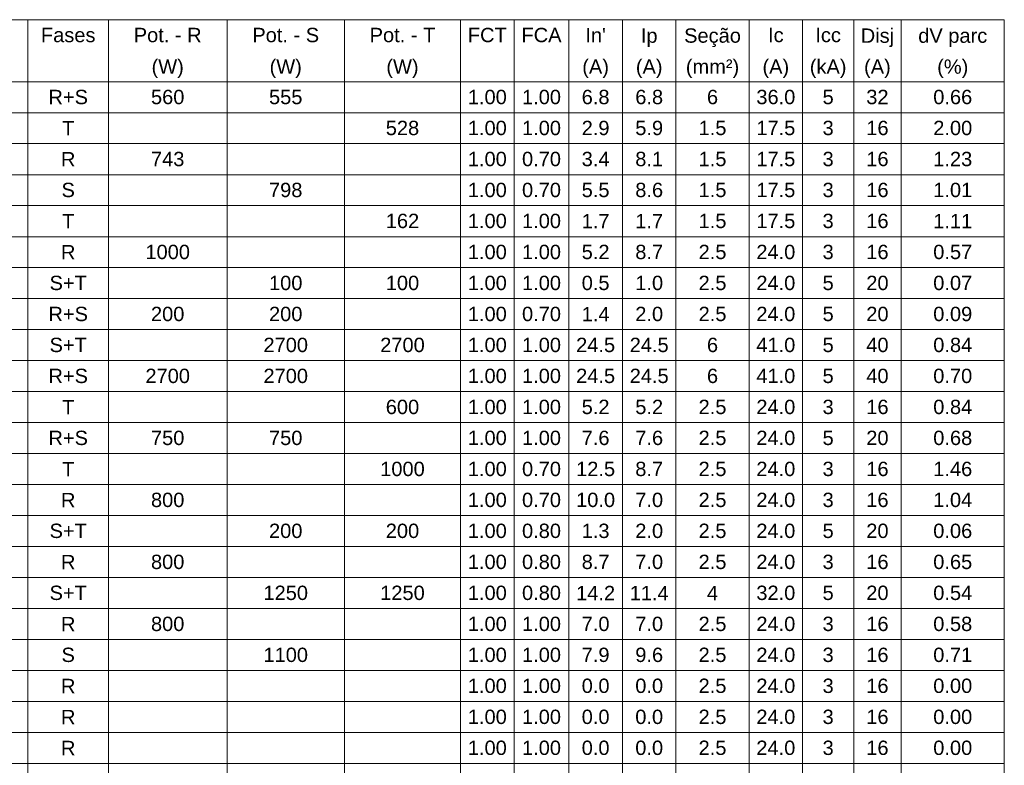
# Model space of a CAD drawing. Extents: x 5066 to 9756, y -2696 to -1109.
# Tile 22 of 208: x 9422 to 9435, y -2674 to -2664. Entities that reach past the tile are written whole.
import ezdxf

# ---------------------------------------------------------------- set-up
doc = ezdxf.new("R2010")
doc.units = 0
doc.header["$MEASUREMENT"] = 0
doc.linetypes.add('NULL', pattern=[0])
doc.layers.add('DI-Tabelas', color=7, linetype='CONTINUOUS', lineweight=13)
doc.styles.add('Arial', font='arial.ttf')

msp = doc.modelspace()

# ---------------------------------------------------------------- linework, layer by layer
at = {"layer": 'DI-Tabelas'}
for p, q in [((9434.976, -2663.669), (9401.159, -2663.669)), ((9422.04, -2663.669), (9422.04, -2664.079)), ((9423.105, -2663.669), (9423.105, -2664.079)), ((9424.677, -2663.669), (9424.677, -2664.079)), ((9426.233, -2663.669), (9426.233, -2664.079)), ((9427.772, -2663.669), (9427.772, -2664.079)), ((9428.481, -2663.669), (9428.481, -2664.079)), ((9429.207, -2663.669), (9429.207, -2664.079)), ((9429.916, -2663.669), (9429.916, -2664.079)), ((9430.626, -2663.669), (9430.626, -2664.079)), ((9431.595, -2663.669), (9431.595, -2664.079)), ((9432.304, -2663.669), (9432.304, -2664.079)), ((9432.981, -2663.669), (9432.981, -2664.079)), ((9433.609, -2663.669), (9433.609, -2664.079)), ((9434.976, -2663.669), (9434.976, -2664.079)), ((9422.04, -2664.079), (9422.04, -2664.49)), ((9423.105, -2664.079), (9423.105, -2664.49)), ((9424.677, -2664.079), (9424.677, -2664.49)), ((9426.233, -2664.079), (9426.233, -2664.49)), ((9427.772, -2664.079), (9427.772, -2664.49)), ((9428.481, -2664.079), (9428.481, -2664.49)), ((9429.207, -2664.079), (9429.207, -2664.49)), ((9429.916, -2664.079), (9429.916, -2664.49)), ((9430.626, -2664.079), (9430.626, -2664.49)), ((9431.595, -2664.079), (9431.595, -2664.49)), ((9432.304, -2664.079), (9432.304, -2664.49)), ((9432.981, -2664.079), (9432.981, -2664.49)), ((9433.609, -2664.079), (9433.609, -2664.49)), ((9434.976, -2664.079), (9434.976, -2664.49)), ((9422.04, -2664.49), (9420.446, -2664.49)), ((9420.446, -2664.49), (9422.04, -2664.49)), ((9423.105, -2664.49), (9422.04, -2664.49)), ((9422.04, -2664.49), (9422.04, -2664.9)), ((9422.04, -2664.49), (9423.105, -2664.49)), ((9424.677, -2664.49), (9423.105, -2664.49)), ((9423.105, -2664.49), (9423.105, -2664.9)), ((9423.105, -2664.49), (9424.677, -2664.49)), ((9426.233, -2664.49), (9424.677, -2664.49)), ((9424.677, -2664.49), (9424.677, -2664.9)), ((9424.677, -2664.49), (9426.233, -2664.49)), ((9427.772, -2664.49), (9426.233, -2664.49)), ((9426.233, -2664.49), (9426.233, -2664.9)), ((9426.233, -2664.49), (9427.772, -2664.49)), ((9428.481, -2664.49), (9427.772, -2664.49)), ((9427.772, -2664.49), (9427.772, -2664.9)), ((9427.772, -2664.49), (9428.481, -2664.49)), ((9429.207, -2664.49), (9428.481, -2664.49)), ((9428.481, -2664.49), (9428.481, -2664.9)), ((9428.481, -2664.49), (9429.207, -2664.49)), ((9429.916, -2664.49), (9429.207, -2664.49)), ((9429.207, -2664.49), (9429.207, -2664.9)), ((9429.207, -2664.49), (9429.916, -2664.49)), ((9430.626, -2664.49), (9429.916, -2664.49)), ((9429.916, -2664.49), (9429.916, -2664.9)), ((9429.916, -2664.49), (9430.626, -2664.49)), ((9431.595, -2664.49), (9430.626, -2664.49)), ((9430.626, -2664.49), (9430.626, -2664.9)), ((9430.626, -2664.49), (9431.595, -2664.49)), ((9432.304, -2664.49), (9431.595, -2664.49)), ((9431.595, -2664.49), (9431.595, -2664.9)), ((9431.595, -2664.49), (9432.304, -2664.49)), ((9432.981, -2664.49), (9432.304, -2664.49)), ((9432.304, -2664.49), (9432.304, -2664.9)), ((9432.304, -2664.49), (9432.981, -2664.49)), ((9433.609, -2664.49), (9432.981, -2664.49)), ((9432.981, -2664.49), (9432.981, -2664.9)), ((9432.981, -2664.49), (9433.609, -2664.49)), ((9434.976, -2664.49), (9433.609, -2664.49)), ((9433.609, -2664.49), (9433.609, -2664.9)), ((9433.609, -2664.49), (9434.976, -2664.49)), ((9434.976, -2664.49), (9434.976, -2664.9)), ((9422.04, -2664.9), (9420.446, -2664.9)), ((9423.105, -2664.9), (9422.04, -2664.9)), ((9422.04, -2664.9), (9422.04, -2665.31)), ((9424.677, -2664.9), (9423.105, -2664.9)), ((9423.105, -2664.9), (9423.105, -2665.31)), ((9426.233, -2664.9), (9424.677, -2664.9)), ((9424.677, -2664.9), (9424.677, -2665.31)), ((9427.772, -2664.9), (9426.233, -2664.9)), ((9426.233, -2664.9), (9426.233, -2665.31)), ((9428.481, -2664.9), (9427.772, -2664.9)), ((9427.772, -2664.9), (9427.772, -2665.31)), ((9429.207, -2664.9), (9428.481, -2664.9)), ((9428.481, -2664.9), (9428.481, -2665.31)), ((9429.916, -2664.9), (9429.207, -2664.9)), ((9429.207, -2664.9), (9429.207, -2665.31)), ((9430.626, -2664.9), (9429.916, -2664.9)), ((9429.916, -2664.9), (9429.916, -2665.31)), ((9431.595, -2664.9), (9430.626, -2664.9)), ((9430.626, -2664.9), (9430.626, -2665.31)), ((9432.304, -2664.9), (9431.595, -2664.9)), ((9431.595, -2664.9), (9431.595, -2665.31)), ((9432.981, -2664.9), (9432.304, -2664.9)), ((9432.304, -2664.9), (9432.304, -2665.31)), ((9433.609, -2664.9), (9432.981, -2664.9)), ((9432.981, -2664.9), (9432.981, -2665.31)), ((9434.976, -2664.9), (9433.609, -2664.9)), ((9433.609, -2664.9), (9433.609, -2665.31)), ((9434.976, -2664.9), (9434.976, -2665.31)), ((9422.04, -2665.31), (9420.446, -2665.31)), ((9423.105, -2665.31), (9422.04, -2665.31)), ((9422.04, -2665.31), (9422.04, -2665.721)), ((9424.677, -2665.31), (9423.105, -2665.31)), ((9423.105, -2665.31), (9423.105, -2665.721)), ((9426.233, -2665.31), (9424.677, -2665.31)), ((9424.677, -2665.31), (9424.677, -2665.721)), ((9427.772, -2665.31), (9426.233, -2665.31)), ((9426.233, -2665.31), (9426.233, -2665.721)), ((9428.481, -2665.31), (9427.772, -2665.31)), ((9427.772, -2665.31), (9427.772, -2665.721)), ((9429.207, -2665.31), (9428.481, -2665.31)), ((9428.481, -2665.31), (9428.481, -2665.721)), ((9429.916, -2665.31), (9429.207, -2665.31)), ((9429.207, -2665.31), (9429.207, -2665.721)), ((9430.626, -2665.31), (9429.916, -2665.31)), ((9429.916, -2665.31), (9429.916, -2665.721)), ((9431.595, -2665.31), (9430.626, -2665.31)), ((9430.626, -2665.31), (9430.626, -2665.721)), ((9432.304, -2665.31), (9431.595, -2665.31)), ((9431.595, -2665.31), (9431.595, -2665.721)), ((9432.981, -2665.31), (9432.304, -2665.31)), ((9432.304, -2665.31), (9432.304, -2665.721)), ((9433.609, -2665.31), (9432.981, -2665.31)), ((9432.981, -2665.31), (9432.981, -2665.721)), ((9434.976, -2665.31), (9433.609, -2665.31)), ((9433.609, -2665.31), (9433.609, -2665.721)), ((9434.976, -2665.31), (9434.976, -2665.721)), ((9422.04, -2665.721), (9420.446, -2665.721)), ((9423.105, -2665.721), (9422.04, -2665.721)), ((9422.04, -2665.721), (9422.04, -2666.131)), ((9424.677, -2665.721), (9423.105, -2665.721)), ((9423.105, -2665.721), (9423.105, -2666.131)), ((9426.233, -2665.721), (9424.677, -2665.721)), ((9424.677, -2665.721), (9424.677, -2666.131)), ((9427.772, -2665.721), (9426.233, -2665.721)), ((9426.233, -2665.721), (9426.233, -2666.131)), ((9428.481, -2665.721), (9427.772, -2665.721)), ((9427.772, -2665.721), (9427.772, -2666.131)), ((9429.207, -2665.721), (9428.481, -2665.721)), ((9428.481, -2665.721), (9428.481, -2666.131)), ((9429.916, -2665.721), (9429.207, -2665.721)), ((9429.207, -2665.721), (9429.207, -2666.131)), ((9430.626, -2665.721), (9429.916, -2665.721)), ((9429.916, -2665.721), (9429.916, -2666.131)), ((9431.595, -2665.721), (9430.626, -2665.721)), ((9430.626, -2665.721), (9430.626, -2666.131)), ((9432.304, -2665.721), (9431.595, -2665.721)), ((9431.595, -2665.721), (9431.595, -2666.131)), ((9432.981, -2665.721), (9432.304, -2665.721)), ((9432.304, -2665.721), (9432.304, -2666.131)), ((9433.609, -2665.721), (9432.981, -2665.721)), ((9432.981, -2665.721), (9432.981, -2666.131)), ((9434.976, -2665.721), (9433.609, -2665.721)), ((9433.609, -2665.721), (9433.609, -2666.131)), ((9434.976, -2665.721), (9434.976, -2666.131)), ((9422.04, -2666.131), (9420.446, -2666.131)), ((9423.105, -2666.131), (9422.04, -2666.131)), ((9422.04, -2666.131), (9422.04, -2666.542)), ((9424.677, -2666.131), (9423.105, -2666.131)), ((9423.105, -2666.131), (9423.105, -2666.542)), ((9426.233, -2666.131), (9424.677, -2666.131)), ((9424.677, -2666.131), (9424.677, -2666.542)), ((9427.772, -2666.131), (9426.233, -2666.131)), ((9426.233, -2666.131), (9426.233, -2666.542)), ((9428.481, -2666.131), (9427.772, -2666.131)), ((9427.772, -2666.131), (9427.772, -2666.542)), ((9429.207, -2666.131), (9428.481, -2666.131)), ((9428.481, -2666.131), (9428.481, -2666.542)), ((9429.916, -2666.131), (9429.207, -2666.131)), ((9429.207, -2666.131), (9429.207, -2666.542)), ((9430.626, -2666.131), (9429.916, -2666.131)), ((9429.916, -2666.131), (9429.916, -2666.542)), ((9431.595, -2666.131), (9430.626, -2666.131)), ((9430.626, -2666.131), (9430.626, -2666.542)), ((9432.304, -2666.131), (9431.595, -2666.131)), ((9431.595, -2666.131), (9431.595, -2666.542)), ((9432.981, -2666.131), (9432.304, -2666.131)), ((9432.304, -2666.131), (9432.304, -2666.542)), ((9433.609, -2666.131), (9432.981, -2666.131)), ((9432.981, -2666.131), (9432.981, -2666.542)), ((9434.976, -2666.131), (9433.609, -2666.131)), ((9433.609, -2666.131), (9433.609, -2666.542)), ((9434.976, -2666.131), (9434.976, -2666.542)), ((9422.04, -2666.542), (9420.446, -2666.542)), ((9423.105, -2666.542), (9422.04, -2666.542)), ((9422.04, -2666.542), (9422.04, -2666.952)), ((9424.677, -2666.542), (9423.105, -2666.542)), ((9423.105, -2666.542), (9423.105, -2666.952)), ((9426.233, -2666.542), (9424.677, -2666.542)), ((9424.677, -2666.542), (9424.677, -2666.952)), ((9427.772, -2666.542), (9426.233, -2666.542)), ((9426.233, -2666.542), (9426.233, -2666.952)), ((9428.481, -2666.542), (9427.772, -2666.542)), ((9427.772, -2666.542), (9427.772, -2666.952)), ((9429.207, -2666.542), (9428.481, -2666.542)), ((9428.481, -2666.542), (9428.481, -2666.952)), ((9429.916, -2666.542), (9429.207, -2666.542)), ((9429.207, -2666.542), (9429.207, -2666.952)), ((9430.626, -2666.542), (9429.916, -2666.542)), ((9429.916, -2666.542), (9429.916, -2666.952)), ((9431.595, -2666.542), (9430.626, -2666.542)), ((9430.626, -2666.542), (9430.626, -2666.952)), ((9432.304, -2666.542), (9431.595, -2666.542)), ((9431.595, -2666.542), (9431.595, -2666.952)), ((9432.981, -2666.542), (9432.304, -2666.542)), ((9432.304, -2666.542), (9432.304, -2666.952)), ((9433.609, -2666.542), (9432.981, -2666.542)), ((9432.981, -2666.542), (9432.981, -2666.952)), ((9434.976, -2666.542), (9433.609, -2666.542)), ((9433.609, -2666.542), (9433.609, -2666.952)), ((9434.976, -2666.542), (9434.976, -2666.952)), ((9422.04, -2666.952), (9420.446, -2666.952)), ((9423.105, -2666.952), (9422.04, -2666.952)), ((9422.04, -2666.952), (9422.04, -2667.362)), ((9424.677, -2666.952), (9423.105, -2666.952)), ((9423.105, -2666.952), (9423.105, -2667.362)), ((9426.233, -2666.952), (9424.677, -2666.952)), ((9424.677, -2666.952), (9424.677, -2667.362)), ((9427.772, -2666.952), (9426.233, -2666.952)), ((9426.233, -2666.952), (9426.233, -2667.362)), ((9428.481, -2666.952), (9427.772, -2666.952)), ((9427.772, -2666.952), (9427.772, -2667.362)), ((9429.207, -2666.952), (9428.481, -2666.952)), ((9428.481, -2666.952), (9428.481, -2667.362)), ((9429.916, -2666.952), (9429.207, -2666.952)), ((9429.207, -2666.952), (9429.207, -2667.362)), ((9430.626, -2666.952), (9429.916, -2666.952)), ((9429.916, -2666.952), (9429.916, -2667.362)), ((9431.595, -2666.952), (9430.626, -2666.952)), ((9430.626, -2666.952), (9430.626, -2667.362)), ((9432.304, -2666.952), (9431.595, -2666.952)), ((9431.595, -2666.952), (9431.595, -2667.362)), ((9432.981, -2666.952), (9432.304, -2666.952)), ((9432.304, -2666.952), (9432.304, -2667.362)), ((9433.609, -2666.952), (9432.981, -2666.952)), ((9432.981, -2666.952), (9432.981, -2667.362)), ((9434.976, -2666.952), (9433.609, -2666.952)), ((9433.609, -2666.952), (9433.609, -2667.362)), ((9434.976, -2666.952), (9434.976, -2667.362)), ((9422.04, -2667.362), (9420.446, -2667.362)), ((9423.105, -2667.362), (9422.04, -2667.362)), ((9422.04, -2667.362), (9422.04, -2667.773)), ((9424.677, -2667.362), (9423.105, -2667.362)), ((9423.105, -2667.362), (9423.105, -2667.773)), ((9426.233, -2667.362), (9424.677, -2667.362)), ((9424.677, -2667.362), (9424.677, -2667.773)), ((9427.772, -2667.362), (9426.233, -2667.362)), ((9426.233, -2667.362), (9426.233, -2667.773)), ((9428.481, -2667.362), (9427.772, -2667.362)), ((9427.772, -2667.362), (9427.772, -2667.773)), ((9429.207, -2667.362), (9428.481, -2667.362)), ((9428.481, -2667.362), (9428.481, -2667.773)), ((9429.916, -2667.362), (9429.207, -2667.362)), ((9429.207, -2667.362), (9429.207, -2667.773)), ((9430.626, -2667.362), (9429.916, -2667.362)), ((9429.916, -2667.362), (9429.916, -2667.773)), ((9431.595, -2667.362), (9430.626, -2667.362)), ((9430.626, -2667.362), (9430.626, -2667.773)), ((9432.304, -2667.362), (9431.595, -2667.362)), ((9431.595, -2667.362), (9431.595, -2667.773)), ((9432.981, -2667.362), (9432.304, -2667.362)), ((9432.304, -2667.362), (9432.304, -2667.773)), ((9433.609, -2667.362), (9432.981, -2667.362)), ((9432.981, -2667.362), (9432.981, -2667.773)), ((9434.976, -2667.362), (9433.609, -2667.362)), ((9433.609, -2667.362), (9433.609, -2667.773)), ((9434.976, -2667.362), (9434.976, -2667.773)), ((9422.04, -2667.773), (9420.446, -2667.773)), ((9423.105, -2667.773), (9422.04, -2667.773)), ((9422.04, -2667.773), (9422.04, -2668.183)), ((9424.677, -2667.773), (9423.105, -2667.773)), ((9423.105, -2667.773), (9423.105, -2668.183)), ((9426.233, -2667.773), (9424.677, -2667.773)), ((9424.677, -2667.773), (9424.677, -2668.183)), ((9427.772, -2667.773), (9426.233, -2667.773)), ((9426.233, -2667.773), (9426.233, -2668.183)), ((9428.481, -2667.773), (9427.772, -2667.773)), ((9427.772, -2667.773), (9427.772, -2668.183)), ((9429.207, -2667.773), (9428.481, -2667.773)), ((9428.481, -2667.773), (9428.481, -2668.183)), ((9429.916, -2667.773), (9429.207, -2667.773)), ((9429.207, -2667.773), (9429.207, -2668.183)), ((9430.626, -2667.773), (9429.916, -2667.773)), ((9429.916, -2667.773), (9429.916, -2668.183)), ((9431.595, -2667.773), (9430.626, -2667.773)), ((9430.626, -2667.773), (9430.626, -2668.183)), ((9432.304, -2667.773), (9431.595, -2667.773)), ((9431.595, -2667.773), (9431.595, -2668.183)), ((9432.981, -2667.773), (9432.304, -2667.773)), ((9432.304, -2667.773), (9432.304, -2668.183)), ((9433.609, -2667.773), (9432.981, -2667.773)), ((9432.981, -2667.773), (9432.981, -2668.183)), ((9434.976, -2667.773), (9433.609, -2667.773)), ((9433.609, -2667.773), (9433.609, -2668.183)), ((9434.976, -2667.773), (9434.976, -2668.183)), ((9422.04, -2668.183), (9420.446, -2668.183)), ((9423.105, -2668.183), (9422.04, -2668.183)), ((9422.04, -2668.183), (9422.04, -2668.594)), ((9424.677, -2668.183), (9423.105, -2668.183)), ((9423.105, -2668.183), (9423.105, -2668.594)), ((9426.233, -2668.183), (9424.677, -2668.183)), ((9424.677, -2668.183), (9424.677, -2668.594)), ((9427.772, -2668.183), (9426.233, -2668.183)), ((9426.233, -2668.183), (9426.233, -2668.594)), ((9428.481, -2668.183), (9427.772, -2668.183)), ((9427.772, -2668.183), (9427.772, -2668.594)), ((9429.207, -2668.183), (9428.481, -2668.183)), ((9428.481, -2668.183), (9428.481, -2668.594)), ((9429.916, -2668.183), (9429.207, -2668.183)), ((9429.207, -2668.183), (9429.207, -2668.594)), ((9430.626, -2668.183), (9429.916, -2668.183)), ((9429.916, -2668.183), (9429.916, -2668.594)), ((9431.595, -2668.183), (9430.626, -2668.183)), ((9430.626, -2668.183), (9430.626, -2668.594)), ((9432.304, -2668.183), (9431.595, -2668.183)), ((9431.595, -2668.183), (9431.595, -2668.594)), ((9432.981, -2668.183), (9432.304, -2668.183)), ((9432.304, -2668.183), (9432.304, -2668.594)), ((9433.609, -2668.183), (9432.981, -2668.183)), ((9432.981, -2668.183), (9432.981, -2668.594)), ((9434.976, -2668.183), (9433.609, -2668.183)), ((9433.609, -2668.183), (9433.609, -2668.594)), ((9434.976, -2668.183), (9434.976, -2668.594)), ((9422.04, -2668.594), (9420.446, -2668.594)), ((9423.105, -2668.594), (9422.04, -2668.594)), ((9422.04, -2668.594), (9422.04, -2669.004)), ((9424.677, -2668.594), (9423.105, -2668.594)), ((9423.105, -2668.594), (9423.105, -2669.004)), ((9426.233, -2668.594), (9424.677, -2668.594)), ((9424.677, -2668.594), (9424.677, -2669.004)), ((9427.772, -2668.594), (9426.233, -2668.594)), ((9426.233, -2668.594), (9426.233, -2669.004)), ((9428.481, -2668.594), (9427.772, -2668.594)), ((9427.772, -2668.594), (9427.772, -2669.004)), ((9429.207, -2668.594), (9428.481, -2668.594)), ((9428.481, -2668.594), (9428.481, -2669.004)), ((9429.916, -2668.594), (9429.207, -2668.594)), ((9429.207, -2668.594), (9429.207, -2669.004)), ((9430.626, -2668.594), (9429.916, -2668.594)), ((9429.916, -2668.594), (9429.916, -2669.004)), ((9431.595, -2668.594), (9430.626, -2668.594)), ((9430.626, -2668.594), (9430.626, -2669.004)), ((9432.304, -2668.594), (9431.595, -2668.594)), ((9431.595, -2668.594), (9431.595, -2669.004)), ((9432.981, -2668.594), (9432.304, -2668.594)), ((9432.304, -2668.594), (9432.304, -2669.004)), ((9433.609, -2668.594), (9432.981, -2668.594)), ((9432.981, -2668.594), (9432.981, -2669.004)), ((9434.976, -2668.594), (9433.609, -2668.594)), ((9433.609, -2668.594), (9433.609, -2669.004)), ((9434.976, -2668.594), (9434.976, -2669.004)), ((9422.04, -2669.004), (9420.446, -2669.004)), ((9423.105, -2669.004), (9422.04, -2669.004)), ((9422.04, -2669.004), (9422.04, -2669.414)), ((9424.677, -2669.004), (9423.105, -2669.004)), ((9423.105, -2669.004), (9423.105, -2669.414)), ((9426.233, -2669.004), (9424.677, -2669.004)), ((9424.677, -2669.004), (9424.677, -2669.414)), ((9427.772, -2669.004), (9426.233, -2669.004)), ((9426.233, -2669.004), (9426.233, -2669.414)), ((9428.481, -2669.004), (9427.772, -2669.004)), ((9427.772, -2669.004), (9427.772, -2669.414)), ((9429.207, -2669.004), (9428.481, -2669.004)), ((9428.481, -2669.004), (9428.481, -2669.414)), ((9429.916, -2669.004), (9429.207, -2669.004)), ((9429.207, -2669.004), (9429.207, -2669.414)), ((9430.626, -2669.004), (9429.916, -2669.004)), ((9429.916, -2669.004), (9429.916, -2669.414)), ((9431.595, -2669.004), (9430.626, -2669.004)), ((9430.626, -2669.004), (9430.626, -2669.414)), ((9432.304, -2669.004), (9431.595, -2669.004)), ((9431.595, -2669.004), (9431.595, -2669.414)), ((9432.981, -2669.004), (9432.304, -2669.004)), ((9432.304, -2669.004), (9432.304, -2669.414)), ((9433.609, -2669.004), (9432.981, -2669.004)), ((9432.981, -2669.004), (9432.981, -2669.414)), ((9434.976, -2669.004), (9433.609, -2669.004)), ((9433.609, -2669.004), (9433.609, -2669.414)), ((9434.976, -2669.004), (9434.976, -2669.414)), ((9422.04, -2669.414), (9420.446, -2669.414)), ((9423.105, -2669.414), (9422.04, -2669.414)), ((9422.04, -2669.414), (9422.04, -2669.825)), ((9424.677, -2669.414), (9423.105, -2669.414)), ((9423.105, -2669.414), (9423.105, -2669.825)), ((9426.233, -2669.414), (9424.677, -2669.414)), ((9424.677, -2669.414), (9424.677, -2669.825)), ((9427.772, -2669.414), (9426.233, -2669.414)), ((9426.233, -2669.414), (9426.233, -2669.825)), ((9428.481, -2669.414), (9427.772, -2669.414)), ((9427.772, -2669.414), (9427.772, -2669.825)), ((9429.207, -2669.414), (9428.481, -2669.414)), ((9428.481, -2669.414), (9428.481, -2669.825)), ((9429.916, -2669.414), (9429.207, -2669.414)), ((9429.207, -2669.414), (9429.207, -2669.825)), ((9430.626, -2669.414), (9429.916, -2669.414)), ((9429.916, -2669.414), (9429.916, -2669.825)), ((9431.595, -2669.414), (9430.626, -2669.414)), ((9430.626, -2669.414), (9430.626, -2669.825)), ((9432.304, -2669.414), (9431.595, -2669.414)), ((9431.595, -2669.414), (9431.595, -2669.825)), ((9432.981, -2669.414), (9432.304, -2669.414)), ((9432.304, -2669.414), (9432.304, -2669.825)), ((9433.609, -2669.414), (9432.981, -2669.414)), ((9432.981, -2669.414), (9432.981, -2669.825)), ((9434.976, -2669.414), (9433.609, -2669.414)), ((9433.609, -2669.414), (9433.609, -2669.825)), ((9434.976, -2669.414), (9434.976, -2669.825)), ((9422.04, -2669.825), (9420.446, -2669.825)), ((9423.105, -2669.825), (9422.04, -2669.825)), ((9422.04, -2669.825), (9422.04, -2670.235)), ((9424.677, -2669.825), (9423.105, -2669.825)), ((9423.105, -2669.825), (9423.105, -2670.235)), ((9426.233, -2669.825), (9424.677, -2669.825)), ((9424.677, -2669.825), (9424.677, -2670.235)), ((9427.772, -2669.825), (9426.233, -2669.825)), ((9426.233, -2669.825), (9426.233, -2670.235)), ((9428.481, -2669.825), (9427.772, -2669.825)), ((9427.772, -2669.825), (9427.772, -2670.235)), ((9429.207, -2669.825), (9428.481, -2669.825)), ((9428.481, -2669.825), (9428.481, -2670.235)), ((9429.916, -2669.825), (9429.207, -2669.825)), ((9429.207, -2669.825), (9429.207, -2670.235)), ((9430.626, -2669.825), (9429.916, -2669.825)), ((9429.916, -2669.825), (9429.916, -2670.235)), ((9431.595, -2669.825), (9430.626, -2669.825)), ((9430.626, -2669.825), (9430.626, -2670.235)), ((9432.304, -2669.825), (9431.595, -2669.825)), ((9431.595, -2669.825), (9431.595, -2670.235)), ((9432.981, -2669.825), (9432.304, -2669.825)), ((9432.304, -2669.825), (9432.304, -2670.235)), ((9433.609, -2669.825), (9432.981, -2669.825)), ((9432.981, -2669.825), (9432.981, -2670.235)), ((9434.976, -2669.825), (9433.609, -2669.825)), ((9433.609, -2669.825), (9433.609, -2670.235)), ((9434.976, -2669.825), (9434.976, -2670.235)), ((9422.04, -2670.235), (9420.446, -2670.235)), ((9423.105, -2670.235), (9422.04, -2670.235)), ((9422.04, -2670.235), (9422.04, -2670.646)), ((9424.677, -2670.235), (9423.105, -2670.235)), ((9423.105, -2670.235), (9423.105, -2670.646)), ((9426.233, -2670.235), (9424.677, -2670.235)), ((9424.677, -2670.235), (9424.677, -2670.646)), ((9427.772, -2670.235), (9426.233, -2670.235)), ((9426.233, -2670.235), (9426.233, -2670.646)), ((9428.481, -2670.235), (9427.772, -2670.235)), ((9427.772, -2670.235), (9427.772, -2670.646)), ((9429.207, -2670.235), (9428.481, -2670.235)), ((9428.481, -2670.235), (9428.481, -2670.646)), ((9429.916, -2670.235), (9429.207, -2670.235)), ((9429.207, -2670.235), (9429.207, -2670.646)), ((9430.626, -2670.235), (9429.916, -2670.235)), ((9429.916, -2670.235), (9429.916, -2670.646)), ((9431.595, -2670.235), (9430.626, -2670.235)), ((9430.626, -2670.235), (9430.626, -2670.646)), ((9432.304, -2670.235), (9431.595, -2670.235)), ((9431.595, -2670.235), (9431.595, -2670.646)), ((9432.981, -2670.235), (9432.304, -2670.235)), ((9432.304, -2670.235), (9432.304, -2670.646)), ((9433.609, -2670.235), (9432.981, -2670.235)), ((9432.981, -2670.235), (9432.981, -2670.646)), ((9434.976, -2670.235), (9433.609, -2670.235)), ((9433.609, -2670.235), (9433.609, -2670.646)), ((9434.976, -2670.235), (9434.976, -2670.646)), ((9422.04, -2670.646), (9420.446, -2670.646)), ((9423.105, -2670.646), (9422.04, -2670.646)), ((9422.04, -2670.646), (9422.04, -2671.056)), ((9424.677, -2670.646), (9423.105, -2670.646)), ((9423.105, -2670.646), (9423.105, -2671.056)), ((9426.233, -2670.646), (9424.677, -2670.646)), ((9424.677, -2670.646), (9424.677, -2671.056)), ((9427.772, -2670.646), (9426.233, -2670.646)), ((9426.233, -2670.646), (9426.233, -2671.056)), ((9428.481, -2670.646), (9427.772, -2670.646)), ((9427.772, -2670.646), (9427.772, -2671.056)), ((9429.207, -2670.646), (9428.481, -2670.646)), ((9428.481, -2670.646), (9428.481, -2671.056)), ((9429.916, -2670.646), (9429.207, -2670.646)), ((9429.207, -2670.646), (9429.207, -2671.056)), ((9430.626, -2670.646), (9429.916, -2670.646)), ((9429.916, -2670.646), (9429.916, -2671.056)), ((9431.595, -2670.646), (9430.626, -2670.646)), ((9430.626, -2670.646), (9430.626, -2671.056)), ((9432.304, -2670.646), (9431.595, -2670.646)), ((9431.595, -2670.646), (9431.595, -2671.056)), ((9432.981, -2670.646), (9432.304, -2670.646)), ((9432.304, -2670.646), (9432.304, -2671.056)), ((9433.609, -2670.646), (9432.981, -2670.646)), ((9432.981, -2670.646), (9432.981, -2671.056)), ((9434.976, -2670.646), (9433.609, -2670.646)), ((9433.609, -2670.646), (9433.609, -2671.056)), ((9434.976, -2670.646), (9434.976, -2671.056)), ((9422.04, -2671.056), (9420.446, -2671.056)), ((9423.105, -2671.056), (9422.04, -2671.056)), ((9422.04, -2671.056), (9422.04, -2671.466)), ((9424.677, -2671.056), (9423.105, -2671.056)), ((9423.105, -2671.056), (9423.105, -2671.466)), ((9426.233, -2671.056), (9424.677, -2671.056)), ((9424.677, -2671.056), (9424.677, -2671.466)), ((9427.772, -2671.056), (9426.233, -2671.056)), ((9426.233, -2671.056), (9426.233, -2671.466)), ((9428.481, -2671.056), (9427.772, -2671.056)), ((9427.772, -2671.056), (9427.772, -2671.466)), ((9429.207, -2671.056), (9428.481, -2671.056)), ((9428.481, -2671.056), (9428.481, -2671.466)), ((9429.916, -2671.056), (9429.207, -2671.056)), ((9429.207, -2671.056), (9429.207, -2671.466)), ((9430.626, -2671.056), (9429.916, -2671.056)), ((9429.916, -2671.056), (9429.916, -2671.466)), ((9431.595, -2671.056), (9430.626, -2671.056)), ((9430.626, -2671.056), (9430.626, -2671.466)), ((9432.304, -2671.056), (9431.595, -2671.056)), ((9431.595, -2671.056), (9431.595, -2671.466)), ((9432.981, -2671.056), (9432.304, -2671.056)), ((9432.304, -2671.056), (9432.304, -2671.466)), ((9433.609, -2671.056), (9432.981, -2671.056)), ((9432.981, -2671.056), (9432.981, -2671.466)), ((9434.976, -2671.056), (9433.609, -2671.056)), ((9433.609, -2671.056), (9433.609, -2671.466)), ((9434.976, -2671.056), (9434.976, -2671.466)), ((9422.04, -2671.466), (9420.446, -2671.466)), ((9423.105, -2671.466), (9422.04, -2671.466)), ((9422.04, -2671.466), (9422.04, -2671.877)), ((9424.677, -2671.466), (9423.105, -2671.466)), ((9423.105, -2671.466), (9423.105, -2671.877)), ((9426.233, -2671.466), (9424.677, -2671.466)), ((9424.677, -2671.466), (9424.677, -2671.877)), ((9427.772, -2671.466), (9426.233, -2671.466)), ((9426.233, -2671.466), (9426.233, -2671.877)), ((9428.481, -2671.466), (9427.772, -2671.466)), ((9427.772, -2671.466), (9427.772, -2671.877)), ((9429.207, -2671.466), (9428.481, -2671.466)), ((9428.481, -2671.466), (9428.481, -2671.877)), ((9429.916, -2671.466), (9429.207, -2671.466)), ((9429.207, -2671.466), (9429.207, -2671.877)), ((9430.626, -2671.466), (9429.916, -2671.466)), ((9429.916, -2671.466), (9429.916, -2671.877)), ((9431.595, -2671.466), (9430.626, -2671.466)), ((9430.626, -2671.466), (9430.626, -2671.877)), ((9432.304, -2671.466), (9431.595, -2671.466)), ((9431.595, -2671.466), (9431.595, -2671.877)), ((9432.981, -2671.466), (9432.304, -2671.466)), ((9432.304, -2671.466), (9432.304, -2671.877)), ((9433.609, -2671.466), (9432.981, -2671.466)), ((9432.981, -2671.466), (9432.981, -2671.877)), ((9434.976, -2671.466), (9433.609, -2671.466)), ((9433.609, -2671.466), (9433.609, -2671.877)), ((9434.976, -2671.466), (9434.976, -2671.877)), ((9422.04, -2671.877), (9420.446, -2671.877)), ((9423.105, -2671.877), (9422.04, -2671.877)), ((9422.04, -2671.877), (9422.04, -2672.287)), ((9424.677, -2671.877), (9423.105, -2671.877)), ((9423.105, -2671.877), (9423.105, -2672.287)), ((9426.233, -2671.877), (9424.677, -2671.877)), ((9424.677, -2671.877), (9424.677, -2672.287)), ((9427.772, -2671.877), (9426.233, -2671.877)), ((9426.233, -2671.877), (9426.233, -2672.287)), ((9428.481, -2671.877), (9427.772, -2671.877)), ((9427.772, -2671.877), (9427.772, -2672.287)), ((9429.207, -2671.877), (9428.481, -2671.877)), ((9428.481, -2671.877), (9428.481, -2672.287)), ((9429.916, -2671.877), (9429.207, -2671.877)), ((9429.207, -2671.877), (9429.207, -2672.287)), ((9430.626, -2671.877), (9429.916, -2671.877)), ((9429.916, -2671.877), (9429.916, -2672.287)), ((9431.595, -2671.877), (9430.626, -2671.877)), ((9430.626, -2671.877), (9430.626, -2672.287)), ((9432.304, -2671.877), (9431.595, -2671.877)), ((9431.595, -2671.877), (9431.595, -2672.287)), ((9432.981, -2671.877), (9432.304, -2671.877)), ((9432.304, -2671.877), (9432.304, -2672.287)), ((9433.609, -2671.877), (9432.981, -2671.877)), ((9432.981, -2671.877), (9432.981, -2672.287)), ((9434.976, -2671.877), (9433.609, -2671.877)), ((9433.609, -2671.877), (9433.609, -2672.287)), ((9434.976, -2671.877), (9434.976, -2672.287)), ((9422.04, -2672.287), (9420.446, -2672.287)), ((9423.105, -2672.287), (9422.04, -2672.287)), ((9422.04, -2672.287), (9422.04, -2672.698)), ((9424.677, -2672.287), (9423.105, -2672.287)), ((9423.105, -2672.287), (9423.105, -2672.698)), ((9426.233, -2672.287), (9424.677, -2672.287)), ((9424.677, -2672.287), (9424.677, -2672.698)), ((9427.772, -2672.287), (9426.233, -2672.287)), ((9426.233, -2672.287), (9426.233, -2672.698)), ((9428.481, -2672.287), (9427.772, -2672.287)), ((9427.772, -2672.287), (9427.772, -2672.698)), ((9429.207, -2672.287), (9428.481, -2672.287)), ((9428.481, -2672.287), (9428.481, -2672.698)), ((9429.916, -2672.287), (9429.207, -2672.287)), ((9429.207, -2672.287), (9429.207, -2672.698)), ((9430.626, -2672.287), (9429.916, -2672.287)), ((9429.916, -2672.287), (9429.916, -2672.698)), ((9431.595, -2672.287), (9430.626, -2672.287)), ((9430.626, -2672.287), (9430.626, -2672.698)), ((9432.304, -2672.287), (9431.595, -2672.287)), ((9431.595, -2672.287), (9431.595, -2672.698)), ((9432.981, -2672.287), (9432.304, -2672.287)), ((9432.304, -2672.287), (9432.304, -2672.698)), ((9433.609, -2672.287), (9432.981, -2672.287)), ((9432.981, -2672.287), (9432.981, -2672.698)), ((9434.976, -2672.287), (9433.609, -2672.287)), ((9433.609, -2672.287), (9433.609, -2672.698)), ((9434.976, -2672.287), (9434.976, -2672.698)), ((9422.04, -2672.698), (9420.446, -2672.698)), ((9423.105, -2672.698), (9422.04, -2672.698)), ((9422.04, -2672.698), (9422.04, -2673.108)), ((9424.677, -2672.698), (9423.105, -2672.698)), ((9423.105, -2672.698), (9423.105, -2673.108)), ((9426.233, -2672.698), (9424.677, -2672.698)), ((9424.677, -2672.698), (9424.677, -2673.108)), ((9427.772, -2672.698), (9426.233, -2672.698)), ((9426.233, -2672.698), (9426.233, -2673.108)), ((9428.481, -2672.698), (9427.772, -2672.698)), ((9427.772, -2672.698), (9427.772, -2673.108)), ((9429.207, -2672.698), (9428.481, -2672.698)), ((9428.481, -2672.698), (9428.481, -2673.108)), ((9429.916, -2672.698), (9429.207, -2672.698)), ((9429.207, -2672.698), (9429.207, -2673.108)), ((9430.626, -2672.698), (9429.916, -2672.698)), ((9429.916, -2672.698), (9429.916, -2673.108)), ((9431.595, -2672.698), (9430.626, -2672.698)), ((9430.626, -2672.698), (9430.626, -2673.108)), ((9432.304, -2672.698), (9431.595, -2672.698)), ((9431.595, -2672.698), (9431.595, -2673.108)), ((9432.981, -2672.698), (9432.304, -2672.698)), ((9432.304, -2672.698), (9432.304, -2673.108)), ((9433.609, -2672.698), (9432.981, -2672.698)), ((9432.981, -2672.698), (9432.981, -2673.108)), ((9434.976, -2672.698), (9433.609, -2672.698)), ((9433.609, -2672.698), (9433.609, -2673.108)), ((9434.976, -2672.698), (9434.976, -2673.108)), ((9422.04, -2673.108), (9420.446, -2673.108)), ((9423.105, -2673.108), (9422.04, -2673.108)), ((9422.04, -2673.108), (9422.04, -2673.518)), ((9424.677, -2673.108), (9423.105, -2673.108)), ((9423.105, -2673.108), (9423.105, -2673.518)), ((9426.233, -2673.108), (9424.677, -2673.108)), ((9424.677, -2673.108), (9424.677, -2673.518)), ((9427.772, -2673.108), (9426.233, -2673.108)), ((9426.233, -2673.108), (9426.233, -2673.518)), ((9428.481, -2673.108), (9427.772, -2673.108)), ((9427.772, -2673.108), (9427.772, -2673.518)), ((9429.207, -2673.108), (9428.481, -2673.108)), ((9428.481, -2673.108), (9428.481, -2673.518)), ((9429.916, -2673.108), (9429.207, -2673.108)), ((9429.207, -2673.108), (9429.207, -2673.518)), ((9430.626, -2673.108), (9429.916, -2673.108)), ((9429.916, -2673.108), (9429.916, -2673.518)), ((9431.595, -2673.108), (9430.626, -2673.108)), ((9430.626, -2673.108), (9430.626, -2673.518)), ((9432.304, -2673.108), (9431.595, -2673.108)), ((9431.595, -2673.108), (9431.595, -2673.518)), ((9432.981, -2673.108), (9432.304, -2673.108)), ((9432.304, -2673.108), (9432.304, -2673.518)), ((9433.609, -2673.108), (9432.981, -2673.108)), ((9432.981, -2673.108), (9432.981, -2673.518)), ((9434.976, -2673.108), (9433.609, -2673.108)), ((9433.609, -2673.108), (9433.609, -2673.518)), ((9434.976, -2673.108), (9434.976, -2673.518)), ((9422.04, -2673.518), (9420.446, -2673.518)), ((9423.105, -2673.518), (9422.04, -2673.518)), ((9422.04, -2673.518), (9422.04, -2673.929)), ((9424.677, -2673.518), (9423.105, -2673.518)), ((9423.105, -2673.518), (9423.105, -2673.929)), ((9426.233, -2673.518), (9424.677, -2673.518)), ((9424.677, -2673.518), (9424.677, -2673.929)), ((9427.772, -2673.518), (9426.233, -2673.518)), ((9426.233, -2673.518), (9426.233, -2673.929)), ((9428.481, -2673.518), (9427.772, -2673.518)), ((9427.772, -2673.518), (9427.772, -2673.929)), ((9429.207, -2673.518), (9428.481, -2673.518)), ((9428.481, -2673.518), (9428.481, -2673.929)), ((9429.916, -2673.518), (9429.207, -2673.518)), ((9429.207, -2673.518), (9429.207, -2673.929)), ((9430.626, -2673.518), (9429.916, -2673.518)), ((9429.916, -2673.518), (9429.916, -2673.929)), ((9431.595, -2673.518), (9430.626, -2673.518)), ((9430.626, -2673.518), (9430.626, -2673.929)), ((9432.304, -2673.518), (9431.595, -2673.518)), ((9431.595, -2673.518), (9431.595, -2673.929)), ((9432.981, -2673.518), (9432.304, -2673.518)), ((9432.304, -2673.518), (9432.304, -2673.929)), ((9433.609, -2673.518), (9432.981, -2673.518)), ((9432.981, -2673.518), (9432.981, -2673.929)), ((9434.976, -2673.518), (9433.609, -2673.518)), ((9433.609, -2673.518), (9433.609, -2673.929)), ((9434.976, -2673.518), (9434.976, -2673.929))]:
    msp.add_line(p, q, dxfattribs=at)

# ---------------------------------------------------------------- texts
at = {"layer": 'DI-Tabelas', "linetype": 'NULL', "char_height": 0.19, "attachment_point": 8, "line_spacing_factor": 0.6, "style": 'Arial'}
for s, insert, width in [('Fases', (9422.573, -2663.969), 1.44871), ('Pot. - R', (9423.891, -2663.969), 1.80329), ('Pot. - S', (9425.455, -2663.969), 1.77394), ('Pot. - T', (9427.002, -2663.969), 1.74407), ('FCT', (9428.126, -2663.969), 1.03413), ('FCA', (9428.844, -2663.969), 1.064), ("In'", (9429.561, -2663.969), 0.54525), ('Seção', (9431.11, -2664.032), 1.50846), ('Ic', (9431.949, -2663.969), 0.41381), ('Icc', (9432.642, -2663.969), 0.67981), ('Disj', (9433.295, -2664.032), 0.88658), ('dV parc', (9434.293, -2664.032), 1.83343), ('Ip', (9430.271, -2664.032), 0.44368), ('(mm²)', (9431.11, -2664.442), 1.4178), ('(W)', (9423.891, -2664.442), 0.85645), ('(W)', (9425.455, -2664.442), 0.85645), ('(W)', (9427.002, -2664.442), 0.85645), ('(A)', (9429.561, -2664.442), 0.70916), ('(A)', (9430.271, -2664.442), 0.70916), ('(A)', (9431.949, -2664.442), 0.70916), ('(kA)', (9432.642, -2664.442), 0.97516), ('(A)', (9433.295, -2664.442), 0.70916), ('(%)', (9434.293, -2664.442), 0.82735), ('R+S', (9422.573, -2664.79), 1.04971), ('560', (9423.891, -2664.79), 0.88762), ('555', (9425.455, -2664.79), 0.88762), ('1.00', (9428.126, -2664.79), 1.03543), ('1.00', (9428.844, -2664.79), 1.03543), ('6.8', (9429.561, -2664.79), 0.73955), ('6.8', (9430.271, -2664.79), 0.73955), ('6', (9431.11, -2664.79), 0.29587), ('36.0', (9431.949, -2664.79), 1.03543), ('5', (9432.642, -2664.79), 0.29587), ('32', (9433.295, -2664.79), 0.59175), ('0.66', (9434.293, -2664.79), 1.03543), ('T', (9422.573, -2665.2), 0.32497), ('528', (9427.002, -2665.2), 0.88762), ('1.00', (9428.126, -2665.2), 1.03543), ('1.00', (9428.844, -2665.2), 1.03543), ('2.9', (9429.561, -2665.2), 0.73955), ('5.9', (9430.271, -2665.2), 0.73955), ('1.5', (9431.11, -2665.2), 0.73955), ('17.5', (9431.949, -2665.2), 1.03543), ('3', (9432.642, -2665.2), 0.29587), ('16', (9433.295, -2665.2), 0.59175), ('2.00', (9434.293, -2665.2), 1.03543), ('R', (9422.573, -2665.611), 0.38419), ('743', (9423.891, -2665.611), 0.88762), ('1.00', (9428.126, -2665.611), 1.03543), ('0.70', (9428.844, -2665.611), 1.03543), ('3.4', (9429.561, -2665.611), 0.73955), ('8.1', (9430.271, -2665.611), 0.73955), ('1.5', (9431.11, -2665.611), 0.73955), ('17.5', (9431.949, -2665.611), 1.03543), ('3', (9432.642, -2665.611), 0.29587), ('16', (9433.295, -2665.611), 0.59175), ('1.23', (9434.293, -2665.611), 1.03543), ('S', (9422.573, -2666.021), 0.35484), ('798', (9425.455, -2666.021), 0.88762), ('1.00', (9428.126, -2666.021), 1.03543), ('0.70', (9428.844, -2666.021), 1.03543), ('5.5', (9429.561, -2666.021), 0.73955), ('8.6', (9430.271, -2666.021), 0.73955), ('1.5', (9431.11, -2666.021), 0.73955), ('17.5', (9431.949, -2666.021), 1.03543), ('3', (9432.642, -2666.021), 0.29587), ('16', (9433.295, -2666.021), 0.59175), ('1.01', (9434.293, -2666.021), 1.03543), ('T', (9422.573, -2666.431), 0.32497), ('162', (9427.002, -2666.431), 0.88762), ('1.00', (9428.126, -2666.431), 1.03543), ('1.00', (9428.844, -2666.431), 1.03543), ('1.7', (9429.561, -2666.431), 0.73955), ('1.7', (9430.271, -2666.431), 0.73955), ('1.5', (9431.11, -2666.431), 0.73955), ('17.5', (9431.949, -2666.431), 1.03543), ('3', (9432.642, -2666.431), 0.29587), ('16', (9433.295, -2666.431), 0.59175), ('1.11', (9434.293, -2666.431), 1.03543), ('R', (9422.573, -2666.842), 0.38419), ('1000', (9423.891, -2666.842), 1.18349), ('1.00', (9428.126, -2666.842), 1.03543), ('1.00', (9428.844, -2666.842), 1.03543), ('5.2', (9429.561, -2666.842), 0.73955), ('8.7', (9430.271, -2666.842), 0.73955), ('2.5', (9431.11, -2666.842), 0.73955), ('24.0', (9431.949, -2666.842), 1.03543), ('3', (9432.642, -2666.842), 0.29587), ('16', (9433.295, -2666.842), 0.59175), ('0.57', (9434.293, -2666.842), 1.03543), ('S+T', (9422.573, -2667.252), 0.99049), ('100', (9425.455, -2667.252), 0.88762), ('100', (9427.002, -2667.252), 0.88762), ('1.00', (9428.126, -2667.252), 1.03543), ('1.00', (9428.844, -2667.252), 1.03543), ('0.5', (9429.561, -2667.252), 0.73955), ('1.0', (9430.271, -2667.252), 0.73955), ('2.5', (9431.11, -2667.252), 0.73955), ('24.0', (9431.949, -2667.252), 1.03543), ('5', (9432.642, -2667.252), 0.29587), ('20', (9433.295, -2667.252), 0.59175), ('0.07', (9434.293, -2667.252), 1.03543), ('R+S', (9422.573, -2667.663), 1.04971), ('200', (9423.891, -2667.663), 0.88762), ('200', (9425.455, -2667.663), 0.88762), ('1.00', (9428.126, -2667.663), 1.03543), ('0.70', (9428.844, -2667.663), 1.03543), ('1.4', (9429.561, -2667.663), 0.73955), ('2.0', (9430.271, -2667.663), 0.73955), ('2.5', (9431.11, -2667.663), 0.73955), ('24.0', (9431.949, -2667.663), 1.03543), ('5', (9432.642, -2667.663), 0.29587), ('20', (9433.295, -2667.663), 0.59175), ('0.09', (9434.293, -2667.663), 1.03543), ('S+T', (9422.573, -2668.073), 0.99049), ('2700', (9425.455, -2668.073), 1.18349), ('2700', (9427.002, -2668.073), 1.18349), ('1.00', (9428.126, -2668.073), 1.03543), ('1.00', (9428.844, -2668.073), 1.03543), ('24.5', (9429.561, -2668.073), 1.03543), ('24.5', (9430.271, -2668.073), 1.03543), ('6', (9431.11, -2668.073), 0.29587), ('41.0', (9431.949, -2668.073), 1.03543), ('5', (9432.642, -2668.073), 0.29587), ('40', (9433.295, -2668.073), 0.59175), ('0.84', (9434.293, -2668.073), 1.03543), ('R+S', (9422.573, -2668.483), 1.04971), ('2700', (9423.891, -2668.483), 1.18349), ('2700', (9425.455, -2668.483), 1.18349), ('1.00', (9428.126, -2668.483), 1.03543), ('1.00', (9428.844, -2668.483), 1.03543), ('24.5', (9429.561, -2668.483), 1.03543), ('24.5', (9430.271, -2668.483), 1.03543), ('6', (9431.11, -2668.483), 0.29587), ('41.0', (9431.949, -2668.483), 1.03543), ('5', (9432.642, -2668.483), 0.29587), ('40', (9433.295, -2668.483), 0.59175), ('0.70', (9434.293, -2668.483), 1.03543), ('T', (9422.573, -2668.894), 0.32497), ('600', (9427.002, -2668.894), 0.88762), ('1.00', (9428.126, -2668.894), 1.03543), ('1.00', (9428.844, -2668.894), 1.03543), ('5.2', (9429.561, -2668.894), 0.73955), ('5.2', (9430.271, -2668.894), 0.73955), ('2.5', (9431.11, -2668.894), 0.73955), ('24.0', (9431.949, -2668.894), 1.03543), ('3', (9432.642, -2668.894), 0.29587), ('16', (9433.295, -2668.894), 0.59175), ('0.84', (9434.293, -2668.894), 1.03543), ('R+S', (9422.573, -2669.304), 1.04971), ('750', (9423.891, -2669.304), 0.88762), ('750', (9425.455, -2669.304), 0.88762), ('1.00', (9428.126, -2669.304), 1.03543), ('1.00', (9428.844, -2669.304), 1.03543), ('7.6', (9429.561, -2669.304), 0.73955), ('7.6', (9430.271, -2669.304), 0.73955), ('2.5', (9431.11, -2669.304), 0.73955), ('24.0', (9431.949, -2669.304), 1.03543), ('5', (9432.642, -2669.304), 0.29587), ('20', (9433.295, -2669.304), 0.59175), ('0.68', (9434.293, -2669.304), 1.03543), ('T', (9422.573, -2669.715), 0.32497), ('1000', (9427.002, -2669.715), 1.18349), ('1.00', (9428.126, -2669.715), 1.03543), ('0.70', (9428.844, -2669.715), 1.03543), ('12.5', (9429.561, -2669.715), 1.03543), ('8.7', (9430.271, -2669.715), 0.73955), ('2.5', (9431.11, -2669.715), 0.73955), ('24.0', (9431.949, -2669.715), 1.03543), ('3', (9432.642, -2669.715), 0.29587), ('16', (9433.295, -2669.715), 0.59175), ('1.46', (9434.293, -2669.715), 1.03543), ('R', (9422.573, -2670.125), 0.38419), ('800', (9423.891, -2670.125), 0.88762), ('1.00', (9428.126, -2670.125), 1.03543), ('0.70', (9428.844, -2670.125), 1.03543), ('10.0', (9429.561, -2670.125), 1.03543), ('7.0', (9430.271, -2670.125), 0.73955), ('2.5', (9431.11, -2670.125), 0.73955), ('24.0', (9431.949, -2670.125), 1.03543), ('3', (9432.642, -2670.125), 0.29587), ('16', (9433.295, -2670.125), 0.59175), ('1.04', (9434.293, -2670.125), 1.03543), ('S+T', (9422.573, -2670.535), 0.99049), ('200', (9425.455, -2670.535), 0.88762), ('200', (9427.002, -2670.535), 0.88762), ('1.00', (9428.126, -2670.535), 1.03543), ('0.80', (9428.844, -2670.535), 1.03543), ('1.3', (9429.561, -2670.535), 0.73955), ('2.0', (9430.271, -2670.535), 0.73955), ('2.5', (9431.11, -2670.535), 0.73955), ('24.0', (9431.949, -2670.535), 1.03543), ('5', (9432.642, -2670.535), 0.29587), ('20', (9433.295, -2670.535), 0.59175), ('0.06', (9434.293, -2670.535), 1.03543), ('R', (9422.573, -2670.946), 0.38419), ('800', (9423.891, -2670.946), 0.88762), ('1.00', (9428.126, -2670.946), 1.03543), ('0.80', (9428.844, -2670.946), 1.03543), ('8.7', (9429.561, -2670.946), 0.73955), ('7.0', (9430.271, -2670.946), 0.73955), ('2.5', (9431.11, -2670.946), 0.73955), ('24.0', (9431.949, -2670.946), 1.03543), ('3', (9432.642, -2670.946), 0.29587), ('16', (9433.295, -2670.946), 0.59175), ('0.65', (9434.293, -2670.946), 1.03543), ('S+T', (9422.573, -2671.356), 0.99049), ('1250', (9425.455, -2671.356), 1.18349), ('1250', (9427.002, -2671.356), 1.18349), ('1.00', (9428.126, -2671.356), 1.03543), ('0.80', (9428.844, -2671.356), 1.03543), ('14.2', (9429.561, -2671.356), 1.03543), ('11.4', (9430.271, -2671.356), 1.03543), ('4', (9431.11, -2671.356), 0.29587), ('32.0', (9431.949, -2671.356), 1.03543), ('5', (9432.642, -2671.356), 0.29587), ('20', (9433.295, -2671.356), 0.59175), ('0.54', (9434.293, -2671.356), 1.03543), ('R', (9422.573, -2671.767), 0.38419), ('800', (9423.891, -2671.767), 0.88762), ('1.00', (9428.126, -2671.767), 1.03543), ('1.00', (9428.844, -2671.767), 1.03543), ('7.0', (9429.561, -2671.767), 0.73955), ('7.0', (9430.271, -2671.767), 0.73955), ('2.5', (9431.11, -2671.767), 0.73955), ('24.0', (9431.949, -2671.767), 1.03543), ('3', (9432.642, -2671.767), 0.29587), ('16', (9433.295, -2671.767), 0.59175), ('0.58', (9434.293, -2671.767), 1.03543), ('S', (9422.573, -2672.177), 0.35484), ('1100', (9425.455, -2672.177), 1.18349), ('1.00', (9428.126, -2672.177), 1.03543), ('1.00', (9428.844, -2672.177), 1.03543), ('7.9', (9429.561, -2672.177), 0.73955), ('9.6', (9430.271, -2672.177), 0.73955), ('2.5', (9431.11, -2672.177), 0.73955), ('24.0', (9431.949, -2672.177), 1.03543), ('3', (9432.642, -2672.177), 0.29587), ('16', (9433.295, -2672.177), 0.59175), ('0.71', (9434.293, -2672.177), 1.03543), ('R', (9422.573, -2672.587), 0.38419), ('1.00', (9428.126, -2672.587), 1.03543), ('1.00', (9428.844, -2672.587), 1.03543), ('0.0', (9429.561, -2672.587), 0.73955), ('0.0', (9430.271, -2672.587), 0.73955), ('2.5', (9431.11, -2672.587), 0.73955), ('24.0', (9431.949, -2672.587), 1.03543), ('3', (9432.642, -2672.587), 0.29587), ('16', (9433.295, -2672.587), 0.59175), ('0.00', (9434.293, -2672.587), 1.03543), ('R', (9422.573, -2672.998), 0.38419), ('1.00', (9428.126, -2672.998), 1.03543), ('1.00', (9428.844, -2672.998), 1.03543), ('0.0', (9429.561, -2672.998), 0.73955), ('0.0', (9430.271, -2672.998), 0.73955), ('2.5', (9431.11, -2672.998), 0.73955), ('24.0', (9431.949, -2672.998), 1.03543), ('3', (9432.642, -2672.998), 0.29587), ('16', (9433.295, -2672.998), 0.59175), ('0.00', (9434.293, -2672.998), 1.03543), ('R', (9422.573, -2673.408), 0.38419), ('1.00', (9428.126, -2673.408), 1.03543), ('1.00', (9428.844, -2673.408), 1.03543), ('0.0', (9429.561, -2673.408), 0.73955), ('0.0', (9430.271, -2673.408), 0.73955), ('2.5', (9431.11, -2673.408), 0.73955), ('24.0', (9431.949, -2673.408), 1.03543), ('3', (9432.642, -2673.408), 0.29587), ('16', (9433.295, -2673.408), 0.59175), ('0.00', (9434.293, -2673.408), 1.03543)]:
    msp.add_mtext(s, dxfattribs=dict(at, insert=insert, width=width))

doc.saveas('drawing.dxf')
